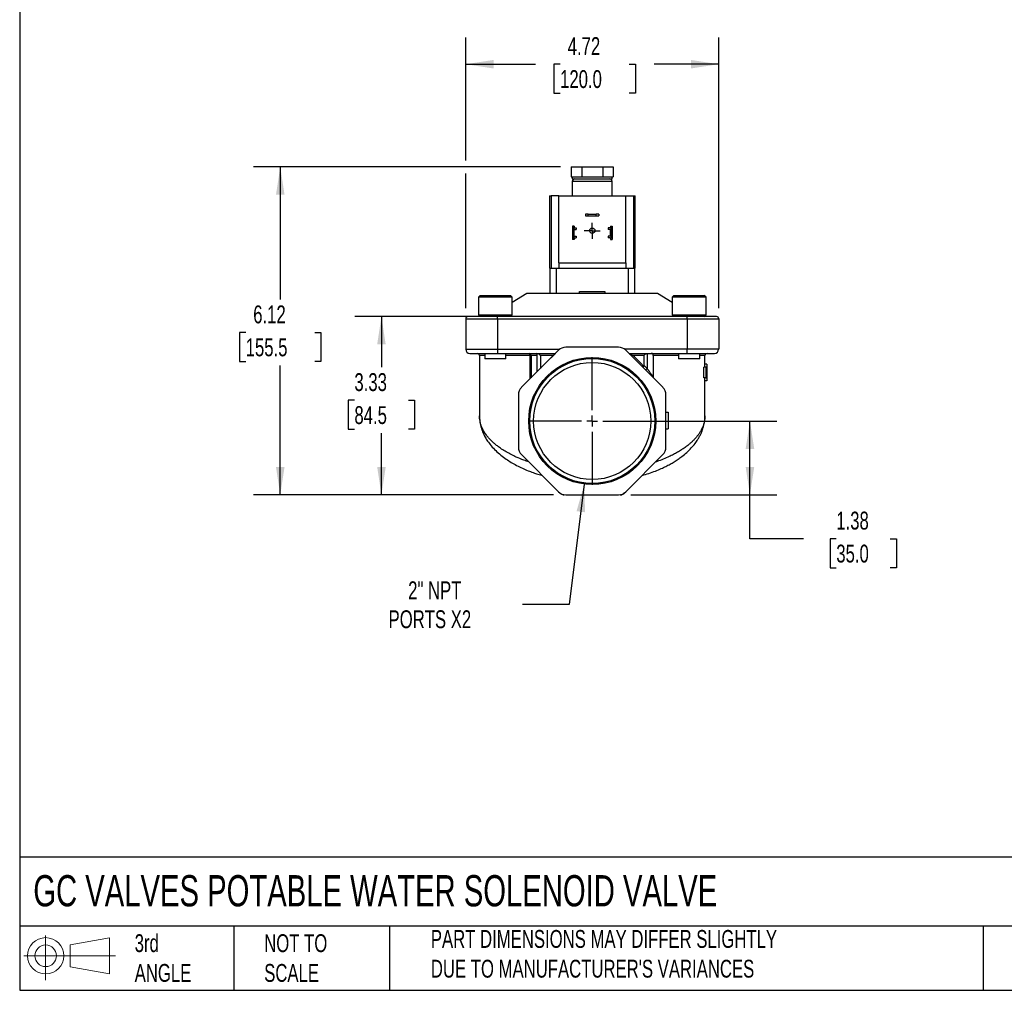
# Model space of a CAD drawing. Header units: inches. Extents: x 1 to 43, y 1 to 33.
# Tile 1 of 5: x 1 to 19.4, y 1 to 19.1. Entities that reach past the tile are written whole.
import ezdxf

# ---------------------------------------------------------------- set-up
doc = ezdxf.new("R2010")
doc.units = ezdxf.units.IN
doc.header["$LTSCALE"] = 4
doc.header["$MEASUREMENT"] = 0
doc.linetypes.add('SLD-Center', pattern=[0.75, 0.6, -0.05, 0.05, -0.05])
doc.linetypes.add('SLD-Solid', pattern=[0])
doc.layers.add('CENTER', color=40, linetype='SLD-Center')
doc.layers.add('SLD-DEFPOINTS', color=7, linetype='Continuous')
doc.layers.add('DIMENSIONS', color=140, linetype='SLD-Solid', lineweight=25)
doc.layers.add('TEXT', color=140, linetype='SLD-Solid', lineweight=25)
doc.styles.add('SLDTEXTSTYLE0', font='TXT', dxfattribs={"width": 0.7})
doc.dimstyles.new('SLDDIMSTYLE0', dxfattribs={"dimtxt": 0.339844, "dimasz": 0.52, "dimexe": 0, "dimexo": 0.0625, "dimgap": 0.084961, "dimtad": 0, "dimtih": 1, "dimtoh": 1, "dimrnd": 1e-09, "dimzin": 12, "dimdsep": 46, "dimtxsty": 'SLDTEXTSTYLE0', "dimsah": 1, "dimcen": 0.09, "dimadec": 0, "dimazin": 3, "dimtfac": 1, "dimtofl": 0, "dimtmove": 0, "dimatfit": 3, "dimfxl": 0, "dimfrac": 2, "dimtolj": 1, "dimtzin": 12, "dimarcsym": 0})
doc.dimstyles.new('SLDDIMSTYLE1', dxfattribs={"dimtxt": 0.339844, "dimasz": 0.52, "dimexe": 0, "dimexo": 0.0625, "dimgap": 0.084961, "dimtad": 0, "dimtih": 1, "dimtoh": 1, "dimrnd": 1e-09, "dimzin": 12, "dimdsep": 46, "dimtxsty": 'SLDTEXTSTYLE0', "dimsah": 1, "dimcen": 0, "dimadec": 0, "dimazin": 3, "dimtfac": 1, "dimtofl": 0, "dimtmove": 0, "dimatfit": 3, "dimfxl": 0, "dimfrac": 2, "dimtolj": 1, "dimtzin": 12, "dimarcsym": 0})

# ---------------------------------------------------------------- blocks, each defined once
blk = doc.blocks.new('Block11')
at = {"color": 7, "linetype": 'SLD-Solid', "lineweight": 18}
for p, q in [((0.408, 0.836), (0.408, 0)), ((0.863, 0.656), (1.602, 0.792)), ((1.602, 0.792), (1.602, 0.115)), ((0.863, 0.251), (0.863, 0.656)), ((0, 0.454), (1.712, 0.454)), ((0.863, 0.251), (1.602, 0.115))]:
    blk.add_line(p, q, dxfattribs=at)
for radius in [0.339, 0.202]:
    blk.add_circle((0.408, 0.454), radius, dxfattribs=at)
blk = doc.blocks.new('Block12')
at = {"layer": 'SLD-DEFPOINTS'}
blk.add_blockref('Block11', (0, 0), dxfattribs=at)
blk = doc.blocks.new('_D')
at = {"layer": 'DIMENSIONS'}
for p, q in [((11.894, 11.631), (15.14, 11.631)), ((14.64, 10.253), (14.64, 11.631)), ((12.416, 10.253), (15.14, 10.253)), ((14.64, 9.432), (14.64, 10.253)), ((15.64, 9.432), (14.64, 9.432)), ((16.253, 9.432), (16.138, 9.432)), ((16.138, 9.432), (16.138, 8.892)), ((17.262, 9.432), (17.377, 9.432)), ((17.377, 9.432), (17.377, 8.892)), ((16.138, 8.892), (16.253, 8.892)), ((17.377, 8.892), (17.262, 8.892))]:
    blk.add_line(p, q, dxfattribs=at)
for points in [[(14.64, 11.631), (14.56, 11.111), (14.72, 11.111)], [(14.64, 10.253), (14.72, 10.773), (14.56, 10.773)]]:
    blk.add_solid(points, dxfattribs=at)
at = {"layer": 'DIMENSIONS', "char_height": 0.3333, "attachment_point": 1, "style": 'SLDTEXTSTYLE0'}
for s, insert in [('1.38', (16.253, 9.938)), ('35.0', (16.253, 9.322))]:
    blk.add_mtext(s, dxfattribs=dict(at, insert=insert))
blk = doc.blocks.new('_D_1')
at = {"layer": 'DIMENSIONS'}
for p, q in [((9.722, 13.58), (7.257, 13.58)), ((7.757, 13.58), (7.757, 12.634)), ((7.252, 12.018), (7.138, 12.018)), ((7.138, 12.018), (7.138, 11.478)), ((8.262, 12.018), (8.376, 12.018)), ((8.376, 12.018), (8.376, 11.478)), ((7.138, 11.478), (7.252, 11.478)), ((8.376, 11.478), (8.262, 11.478)), ((7.757, 10.253), (7.757, 11.402)), ((10.972, 10.253), (7.257, 10.253))]:
    blk.add_line(p, q, dxfattribs=at)
for points in [[(7.757, 13.58), (7.677, 13.06), (7.837, 13.06)], [(7.757, 10.253), (7.837, 10.773), (7.677, 10.773)]]:
    blk.add_solid(points, dxfattribs=at)
at = {"layer": 'DIMENSIONS', "char_height": 0.3333, "attachment_point": 1, "style": 'SLDTEXTSTYLE0'}
for s, insert in [('3.33', (7.252, 12.524)), ('84.5', (7.252, 11.908))]:
    blk.add_mtext(s, dxfattribs=dict(at, insert=insert))
blk = doc.blocks.new('_D_2')
at = {"layer": 'DIMENSIONS'}
for p, q in [((11.101, 16.376), (5.367, 16.376)), ((5.867, 16.376), (5.867, 13.899)), ((5.221, 13.283), (5.107, 13.283)), ((5.107, 13.283), (5.107, 12.743)), ((6.513, 13.283), (6.627, 13.283)), ((6.627, 13.283), (6.627, 12.743)), ((5.107, 12.743), (5.221, 12.743)), ((6.627, 12.743), (6.513, 12.743)), ((5.867, 10.253), (5.867, 12.667)), ((10.972, 10.253), (5.367, 10.253))]:
    blk.add_line(p, q, dxfattribs=at)
for points in [[(5.867, 16.376), (5.787, 15.856), (5.947, 15.856)], [(5.867, 10.253), (5.947, 10.773), (5.787, 10.773)]]:
    blk.add_solid(points, dxfattribs=at)
at = {"layer": 'DIMENSIONS', "char_height": 0.3333, "attachment_point": 1, "style": 'SLDTEXTSTYLE0'}
for s, insert in [('6.12', (5.362, 13.789)), ('155.5', (5.221, 13.173))]:
    blk.add_mtext(s, dxfattribs=dict(at, insert=insert))
blk = doc.blocks.new('_D_3')
at = {"layer": 'DIMENSIONS'}
for p, q in [((9.331, 16.496), (9.331, 18.794)), ((14.056, 13.741), (14.056, 18.794)), ((9.331, 18.294), (10.634, 18.294)), ((11.094, 18.294), (10.98, 18.294)), ((10.98, 18.294), (10.98, 17.753)), ((12.387, 18.294), (12.501, 18.294)), ((12.501, 18.294), (12.501, 17.753)), ((14.056, 18.294), (12.848, 18.294)), ((10.98, 17.753), (11.094, 17.753)), ((12.501, 17.753), (12.387, 17.753)), ((9.331, 13.741), (9.331, 16.256))]:
    blk.add_line(p, q, dxfattribs=at)
for points in [[(9.331, 18.294), (9.851, 18.214), (9.851, 18.374)], [(14.056, 18.294), (13.536, 18.374), (13.536, 18.214)]]:
    blk.add_solid(points, dxfattribs=at)
at = {"layer": 'DIMENSIONS', "char_height": 0.3333, "attachment_point": 1, "style": 'SLDTEXTSTYLE0'}
for s, insert in [('4.72', (11.236, 18.799)), ('120.0', (11.094, 18.183))]:
    blk.add_mtext(s, dxfattribs=dict(at, insert=insert))
blk = doc.blocks.new('_D_4')
at = {"layer": 'DIMENSIONS'}
for p, q in [((11.546, 10.453), (11.264, 8.206)), ((11.264, 8.206), (10.389, 8.206))]:
    blk.add_line(p, q, dxfattribs=at)
blk.add_solid([(11.546, 10.453), (11.402, 9.947), (11.56, 9.927)], dxfattribs=at)
at = {"layer": 'DIMENSIONS', "char_height": 0.3333, "attachment_point": 1, "style": 'SLDTEXTSTYLE0'}
for s, insert in [('2" NPT', (8.256, 8.636)), ('PORTS X2', (7.89, 8.096))]:
    blk.add_mtext(s, dxfattribs=dict(at, insert=insert))
blk = doc.blocks.new('SW_CENTERMARKSYMBOL_0')
at = {"layer": 'CENTER', "color": 0}
for p, q in [((-0.1, 0), (-0.14975, 0)), ((0, 0), (-0.1, 0)), ((0, 0.1), (0, 0.14975)), ((0, 0), (0, 0.1)), ((0, 0), (0, -0.1)), ((0, 0), (0.1, 0)), ((0.1, 0), (0.14975, 0)), ((0, -0.1), (0, -0.14975))]:
    blk.add_line(p, q, dxfattribs=at)
blk = doc.blocks.new('SW_CENTERMARKSYMBOL_1')
at = {"layer": 'CENTER', "color": 0}
for p, q in [((0, 0.2), (0, 1.194)), ((-0.2, 0), (-1.194, 0)), ((0, 0), (-0.1, 0)), ((0, 0), (0, 0.1)), ((0, 0), (0, -0.1)), ((0, 0), (0.1, 0)), ((0.2, 0), (1.194, 0)), ((0, -0.2), (0, -1.194))]:
    blk.add_line(p, q, dxfattribs=at)

msp = doc.modelspace()

# ---------------------------------------------------------------- linework, layer by layer
for p, q in [((11.301, 16.376), (11.301, 16.19)), ((11.301, 16.376), (11.497, 16.376)), ((11.497, 16.376), (11.497, 16.19)), ((11.497, 16.376), (11.89, 16.376)), ((11.89, 16.376), (11.89, 16.19)), ((11.89, 16.376), (12.087, 16.376)), ((12.087, 16.376), (12.087, 16.19)), ((11.301, 16.19), (11.323, 16.19)), ((11.321, 16.19), (11.321, 16.153)), ((11.323, 16.19), (11.475, 16.19)), ((11.475, 16.19), (11.497, 16.19)), ((11.497, 16.19), (11.541, 16.19)), ((11.541, 16.19), (11.846, 16.19)), ((11.846, 16.19), (11.89, 16.19)), ((11.89, 16.19), (11.912, 16.19)), ((11.912, 16.19), (12.065, 16.19)), ((12.065, 16.19), (12.087, 16.19)), ((12.067, 16.153), (12.067, 16.19)), ((11.321, 16.153), (12.067, 16.153)), ((11.321, 16.103), (11.321, 15.836)), ((12.067, 16.103), (11.321, 16.103)), ((12.067, 15.836), (12.067, 16.103)), ((10.894, 15.836), (10.894, 14.486)), ((10.894, 15.836), (10.925, 15.836)), ((10.925, 15.836), (10.925, 14.486)), ((11.069, 15.836), (10.925, 15.836)), ((11.069, 14.586), (11.069, 15.836)), ((11.069, 15.836), (12.319, 15.836)), ((12.319, 14.586), (12.319, 15.836)), ((12.319, 15.836), (12.463, 15.836)), ((12.463, 15.836), (12.463, 14.486)), ((12.463, 15.836), (12.494, 15.836)), ((12.494, 14.486), (12.494, 15.836)), ((11.567, 15.495), (11.567, 15.463)), ((11.617, 15.495), (11.567, 15.495)), ((11.567, 15.463), (11.617, 15.463)), ((11.617, 15.463), (11.617, 15.495)), ((11.617, 15.495), (11.77, 15.495)), ((11.617, 15.463), (11.77, 15.463)), ((11.77, 15.463), (11.77, 15.495)), ((11.82, 15.495), (11.77, 15.495)), ((11.77, 15.463), (11.82, 15.463)), ((11.82, 15.495), (11.82, 15.463)), ((11.355, 15.27), (11.323, 15.27)), ((11.323, 15.27), (11.323, 15.258)), ((11.355, 15.27), (11.355, 15.258)), ((12.033, 15.27), (12.065, 15.27)), ((12.033, 15.27), (12.033, 15.258)), ((12.065, 15.27), (12.065, 15.258)), ((11.355, 15.258), (11.323, 15.258)), ((11.323, 15.258), (11.323, 15.198)), ((11.323, 15.198), (11.323, 15.091)), ((11.323, 15.091), (11.323, 15.031)), ((11.349, 15.236), (11.349, 15.053)), ((11.355, 15.258), (11.355, 15.238)), ((11.355, 15.087), (11.355, 15.202)), ((11.361, 15.208), (11.394, 15.208)), ((11.361, 15.081), (11.394, 15.081)), ((11.364, 15.239), (11.394, 15.239)), ((11.394, 15.239), (11.394, 15.208)), ((11.394, 15.081), (11.394, 15.05)), ((11.994, 15.239), (11.994, 15.208)), ((12.024, 15.239), (11.994, 15.239)), ((12.027, 15.208), (11.994, 15.208)), ((11.994, 15.081), (11.994, 15.05)), ((12.027, 15.081), (11.994, 15.081)), ((12.033, 15.258), (12.065, 15.258)), ((12.033, 15.258), (12.033, 15.238)), ((12.033, 15.087), (12.033, 15.202)), ((12.039, 15.236), (12.039, 15.053)), ((12.065, 15.258), (12.065, 15.198)), ((12.065, 15.198), (12.065, 15.091)), ((12.065, 15.091), (12.065, 15.031)), ((11.355, 15.031), (11.323, 15.031)), ((11.323, 15.031), (11.323, 15.02)), ((11.355, 15.02), (11.323, 15.02)), ((11.355, 15.051), (11.355, 15.031)), ((11.355, 15.031), (11.355, 15.02)), ((11.364, 15.05), (11.394, 15.05)), ((12.024, 15.05), (11.994, 15.05)), ((12.033, 15.051), (12.033, 15.031)), ((12.033, 15.031), (12.065, 15.031)), ((12.033, 15.031), (12.033, 15.02)), ((12.033, 15.02), (12.065, 15.02)), ((12.065, 15.031), (12.065, 15.02)), ((11.069, 14.586), (12.319, 14.586)), ((11.069, 14.586), (11.069, 14.486)), ((12.319, 14.586), (12.319, 14.486)), ((10.894, 14.486), (10.906, 14.486)), ((10.906, 14.013), (10.906, 14.486)), ((10.906, 14.486), (11.024, 14.486)), ((11.024, 14.486), (12.363, 14.486)), ((11.024, 14.013), (11.024, 14.486)), ((12.363, 14.486), (12.481, 14.486)), ((12.363, 14.486), (12.363, 14.013)), ((12.481, 14.486), (12.481, 14.013)), ((12.481, 14.486), (12.494, 14.486)), ((10.473, 14.013), (10.198, 13.845)), ((12.914, 14.013), (10.473, 14.013)), ((11.457, 14.013), (11.457, 14.052)), ((11.457, 14.052), (11.93, 14.052)), ((11.93, 14.052), (11.93, 14.013)), ((13.19, 13.845), (12.914, 14.013)), ((9.599, 13.974), (9.568, 13.942)), ((9.568, 13.942), (9.568, 13.612)), ((10.198, 13.942), (9.568, 13.942)), ((9.599, 13.974), (10.166, 13.974)), ((10.198, 13.942), (10.166, 13.974)), ((10.198, 13.612), (10.198, 13.942)), ((13.221, 13.974), (13.19, 13.942)), ((13.19, 13.942), (13.19, 13.612)), ((13.692, 13.942), (13.19, 13.942)), ((13.221, 13.974), (13.673, 13.974)), ((13.673, 13.974), (13.788, 13.974)), ((13.82, 13.942), (13.692, 13.942)), ((13.82, 13.942), (13.788, 13.974)), ((13.82, 13.612), (13.82, 13.942)), ((9.568, 13.612), (9.599, 13.58)), ((9.568, 13.612), (10.198, 13.612)), ((10.166, 13.58), (10.198, 13.612)), ((13.19, 13.612), (13.221, 13.58)), ((13.19, 13.612), (13.692, 13.612)), ((13.692, 13.612), (13.82, 13.612)), ((13.788, 13.58), (13.82, 13.612)), ((9.331, 13.541), (9.331, 12.97)), ((9.331, 13.541), (9.922, 13.541)), ((9.922, 13.58), (9.371, 13.58)), ((13.465, 13.58), (9.922, 13.58)), ((9.922, 13.541), (9.922, 13.58)), ((9.922, 13.541), (9.922, 12.97)), ((9.922, 13.541), (13.465, 13.541)), ((13.465, 13.541), (13.465, 13.58)), ((14.017, 13.58), (13.465, 13.58)), ((13.465, 13.541), (13.465, 12.97)), ((13.465, 13.541), (14.056, 13.541)), ((14.056, 13.541), (14.056, 12.97)), ((9.331, 12.97), (9.922, 12.97)), ((9.41, 12.891), (9.922, 12.891)), ((9.686, 12.891), (9.686, 12.793)), ((9.922, 12.97), (11.086, 12.97)), ((9.922, 12.97), (9.922, 12.891)), ((9.922, 12.891), (11.005, 12.891)), ((10.08, 12.793), (10.08, 12.891)), ((11.065, 12.952), (10.373, 12.26)), ((10.984, 12.874), (10.925, 12.812)), ((10.926, 12.812), (11, 12.887)), ((12.183, 13.009), (11.204, 13.009)), ((13.465, 12.97), (12.301, 12.97)), ((13.014, 12.26), (12.322, 12.952)), ((12.383, 12.891), (13.465, 12.891)), ((12.719, 12.889), (12.719, 12.611)), ((13.308, 12.891), (13.308, 12.793)), ((14.056, 12.97), (13.465, 12.97)), ((13.465, 12.891), (13.465, 12.97)), ((13.465, 12.891), (13.977, 12.891)), ((13.702, 12.793), (13.702, 12.891)), ((9.587, 12.852), (9.587, 11.73)), ((9.686, 12.852), (9.587, 12.852)), ((10.08, 12.793), (9.686, 12.793)), ((10.534, 12.852), (10.08, 12.852)), ((10.534, 12.852), (10.551, 12.852)), ((10.534, 12.42), (10.534, 12.852)), ((10.665, 12.852), (10.551, 12.852)), ((10.551, 12.852), (10.551, 12.437)), ((10.665, 12.551), (10.665, 12.852)), ((10.965, 12.852), (10.725, 12.852)), ((10.725, 12.852), (10.725, 12.611)), ((12.663, 12.852), (12.463, 12.852)), ((12.663, 12.666), (12.663, 12.852)), ((12.835, 12.852), (12.835, 12.455)), ((13.308, 12.852), (12.835, 12.852)), ((13.702, 12.793), (13.308, 12.793)), ((13.8, 12.852), (13.702, 12.852)), ((13.8, 12.635), (13.8, 12.852)), ((13.834, 12.694), (13.8, 12.694)), ((13.834, 12.694), (13.834, 12.635)), ((12.719, 12.611), (12.663, 12.666)), ((12.719, 12.611), (12.691, 12.583)), ((13.776, 12.438), (13.776, 12.635)), ((13.816, 12.635), (13.776, 12.635)), ((13.816, 12.635), (13.816, 12.438)), ((13.839, 12.635), (13.816, 12.635)), ((13.839, 12.438), (13.839, 12.635)), ((13.816, 12.438), (13.776, 12.438)), ((13.8, 11.73), (13.8, 12.438)), ((13.834, 12.379), (13.8, 12.379)), ((13.816, 12.438), (13.839, 12.438)), ((13.834, 12.438), (13.834, 12.379)), ((10.316, 12.12), (10.316, 11.142)), ((13.072, 11.142), (13.072, 12.12)), ((13.072, 11.798), (13.111, 11.798)), ((13.111, 11.798), (13.111, 11.483)), ((13.072, 11.483), (13.111, 11.483)), ((10.373, 11.003), (11.065, 10.311)), ((12.322, 10.311), (13.014, 11.003)), ((11.065, 10.311), (11.088, 10.288)), ((12.299, 10.288), (12.322, 10.311)), ((11.088, 10.288), (11.09, 10.29)), ((11.172, 10.256), (11.172, 10.253)), ((11.204, 10.253), (12.183, 10.253)), ((12.216, 10.253), (12.216, 10.256)), ((12.297, 10.29), (12.299, 10.288))]:
    msp.add_line(p, q)
for centre, radius in [((11.694, 15.185), 0.0497), ((11.694, 11.631), 1.187), ((11.694, 11.631), 1.167), ((11.694, 11.631), 1.094)]:
    msp.add_circle(centre, radius)
for centre, radius, start, end in [((11.371, 16.103), 0.05, 90, 180), ((12.017, 16.103), 0.05, 0, 90), ((11.364, 15.198), 0.041, 111.4452, 180), ((11.364, 15.091), 0.041, 180, 248.5548), ((12.024, 15.198), 0.041, 0, 68.5548), ((12.024, 15.091), 0.041, 291.4452, 0), ((9.371, 13.541), 0.0394, 90, 180), ((14.017, 13.541), 0.0394, 0, 90), ((9.41, 12.97), 0.0787, 180, 270), ((9.548, 12.852), 0.0394, 0, 90), ((10.513, 12.852), 0.0381, 0, 80.1982), ((10.491, 12.856), 0.0439, 354.5154, 49.4988), ((11.204, 12.812), 0.197, 90, 135), ((12.183, 12.812), 0.197, 45, 90), ((13.839, 12.852), 0.0394, 90, 180), ((13.977, 12.97), 0.0787, 270, 0), ((10.513, 12.12), 0.197, 135, 180), ((12.875, 12.12), 0.197, 0, 45), ((10.513, 11.142), 0.197, 180, 225), ((12.875, 11.142), 0.197, 315, 0), ((11.204, 10.45), 0.197, 225, 270), ((12.183, 10.45), 0.197, 270, 315), ((11.172, 10.371), 0.118, 225, 270), ((12.216, 10.371), 0.118, 270, 315)]:
    msp.add_arc(centre, radius, start, end)
for points in [[(11.349, 15.236), (11.353, 15.238), (11.359, 15.239), (11.364, 15.239)], [(12.039, 15.236), (12.034, 15.238), (12.029, 15.239), (12.024, 15.239)], [(11.364, 15.05), (11.359, 15.05), (11.353, 15.051), (11.349, 15.053)], [(12.024, 15.05), (12.029, 15.05), (12.034, 15.051), (12.039, 15.053)], [(10.507, 12.891), (10.511, 12.891), (10.515, 12.89), (10.519, 12.889)], [(10.665, 12.852), (10.665, 12.865), (10.663, 12.878), (10.66, 12.89)], [(11.004, 12.89), (11.003, 12.889), (11.001, 12.888), (11, 12.887)]]:
    msp.add_open_spline(points, degree=3)
for points, knots in [([(11.355, 15.202), (11.355, 15.203), (11.355, 15.205), (11.358, 15.207), (11.359, 15.208), (11.361, 15.208)], [0, 0, 0, 0, 0.5, 0.5, 1, 1, 1, 1]), ([(11.355, 15.087), (11.355, 15.086), (11.355, 15.084), (11.358, 15.082), (11.359, 15.081), (11.361, 15.081)], [0, 0, 0, 0, 0.5, 0.5, 1, 1, 1, 1]), ([(12.033, 15.202), (12.033, 15.203), (12.032, 15.205), (12.03, 15.207), (12.028, 15.208), (12.027, 15.208)], [0, 0, 0, 0, 0.5, 0.5, 1, 1, 1, 1]), ([(12.033, 15.087), (12.033, 15.086), (12.032, 15.084), (12.03, 15.082), (12.028, 15.081), (12.027, 15.081)], [0, 0, 0, 0, 0.5, 0.5, 1, 1, 1, 1]), ([(10.725, 12.852), (10.725, 12.855), (10.724, 12.858), (10.72, 12.864), (10.718, 12.867), (10.711, 12.874), (10.705, 12.877), (10.693, 12.883), (10.686, 12.885), (10.673, 12.888), (10.667, 12.889), (10.66, 12.89)], [0, 0, 0, 0, 0.125, 0.125, 0.25, 0.25, 0.5, 0.5, 0.75, 0.75, 1, 1, 1, 1]), ([(11, 12.887), (10.997, 12.886), (10.993, 12.883), (10.987, 12.877), (10.985, 12.874)], [0, 0, 0, 0, 0.4855599, 1, 1, 1, 1]), ([(12.384, 12.89), (12.384, 12.89), (12.384, 12.889), (12.386, 12.888), (12.387, 12.887), (12.389, 12.886), (12.392, 12.885), (12.394, 12.883), (12.399, 12.881), (12.407, 12.877), (12.417, 12.872), (12.428, 12.867), (12.439, 12.862), (12.451, 12.857), (12.459, 12.854), (12.463, 12.852)], [0, 0, 0, 0, 0.027505, 0.05746, 0.090119, 0.125676, 0.164279, 0.20604, 0.25105, 0.365425, 0.501205, 0.61608, 0.750383, 0.854929, 1, 1, 1, 1]), ([(12.663, 12.852), (12.663, 12.855), (12.664, 12.858), (12.666, 12.863), (12.668, 12.865), (12.674, 12.872), (12.679, 12.875), (12.695, 12.884), (12.707, 12.887), (12.719, 12.889)], [0, 0, 0, 0, 0.125, 0.125, 0.25, 0.25, 0.5, 0.5, 1, 1, 1, 1]), ([(12.835, 12.852), (12.835, 12.856), (12.835, 12.86), (12.835, 12.868), (12.834, 12.871), (12.833, 12.877), (12.832, 12.88), (12.83, 12.884), (12.828, 12.885), (12.823, 12.889), (12.819, 12.89), (12.809, 12.891), (12.804, 12.891), (12.797, 12.891)], [0, 0, 0, 0, 0.125, 0.125, 0.25, 0.25, 0.375, 0.375, 0.5, 0.5, 0.75, 0.75, 1, 1, 1, 1]), ([(12.463, 12.852), (12.472, 12.843), (12.489, 12.826), (12.514, 12.8), (12.539, 12.774), (12.564, 12.749), (12.588, 12.724), (12.612, 12.7), (12.636, 12.676), (12.651, 12.66), (12.659, 12.652)], [0, 0, 0, 0, 0.130273, 0.259038, 0.386294, 0.512045, 0.636289, 0.759029, 0.880266, 1, 1, 1, 1]), ([(12.659, 12.652), (12.658, 12.652), (12.656, 12.65), (12.654, 12.647), (12.652, 12.644), (12.65, 12.642), (12.648, 12.639), (12.647, 12.637), (12.645, 12.634), (12.644, 12.631), (12.644, 12.63), (12.645, 12.629)], [0, 0, 0, 0, 0.077525, 0.157329, 0.239431, 0.323848, 0.410597, 0.499692, 0.629477, 0.79627, 1, 1, 1, 1]), ([(12.659, 12.652), (12.66, 12.654), (12.661, 12.657), (12.663, 12.661), (12.663, 12.664), (12.663, 12.666)], [0, 0, 0, 0, 0.5, 0.5, 1, 1, 1, 1]), ([(12.719, 12.611), (12.721, 12.608), (12.725, 12.602), (12.731, 12.594), (12.737, 12.586), (12.742, 12.58), (12.747, 12.573), (12.752, 12.566), (12.763, 12.551), (12.778, 12.531), (12.796, 12.508), (12.811, 12.488), (12.821, 12.474), (12.827, 12.466), (12.831, 12.461), (12.834, 12.457), (12.835, 12.456), (12.835, 12.455)], [0, 0, 0, 0, 0.049289, 0.093288, 0.131995, 0.165411, 0.193536, 0.241942, 0.286257, 0.439016, 0.56853, 0.697911, 0.810199, 0.861236, 0.909628, 0.955742, 1, 1, 1, 1]), ([(12.835, 12.455), (12.835, 12.453), (12.835, 12.451), (12.835, 12.448), (12.835, 12.447), (12.835, 12.444), (12.835, 12.442), (12.835, 12.439), (12.835, 12.438), (12.835, 12.438)], [0, 0, 0, 0, 0.125, 0.125, 0.25, 0.25, 0.5, 0.5, 1, 1, 1, 1]), ([(9.587, 11.73), (9.588, 11.703), (9.59, 11.655), (9.6, 11.587), (9.613, 11.532), (9.625, 11.489), (9.637, 11.456), (9.647, 11.429), (9.665, 11.388), (9.694, 11.329), (9.743, 11.25), (9.807, 11.166), (9.888, 11.078), (9.982, 10.995), (10.08, 10.922), (10.18, 10.858), (10.281, 10.801), (10.386, 10.75), (10.49, 10.705), (10.574, 10.674), (10.634, 10.653), (10.679, 10.638), (10.721, 10.625), (10.75, 10.617), (10.762, 10.614)], [0, 0, 0, 0, 0.0537755, 0.0997704, 0.1379317, 0.1682514, 0.1910831, 0.2115719, 0.2314867, 0.2837058, 0.3399586, 0.4120499, 0.4861196, 0.5592487, 0.6320053, 0.6914184, 0.7519796, 0.813492, 0.8698839, 0.9183131, 0.9396012, 0.9591897, 0.9834933, 1, 1, 1, 1]), ([(10.508, 10.869), (10.478, 10.879), (10.395, 10.906), (10.287, 10.952), (10.178, 11.004), (10.087, 11.054), (10, 11.108), (9.928, 11.16), (9.867, 11.209), (9.817, 11.255), (9.769, 11.304), (9.726, 11.356), (9.691, 11.405), (9.664, 11.449), (9.643, 11.489), (9.625, 11.532), (9.609, 11.578), (9.597, 11.627), (9.59, 11.676), (9.587, 11.71), (9.588, 11.728), (9.588, 11.73)], [0, 0, 0, 0, 0.050576, 0.138654, 0.201442, 0.266352, 0.333407, 0.402628, 0.452297, 0.504175, 0.558268, 0.614579, 0.673113, 0.712279, 0.754082, 0.798523, 0.845603, 0.895323, 0.947682, 0.99362, 1, 1, 1, 1]), ([(12.626, 10.615), (12.668, 10.627), (12.754, 10.652), (12.872, 10.695), (12.978, 10.739), (13.068, 10.782), (13.149, 10.824), (13.225, 10.869), (13.298, 10.916), (13.379, 10.975), (13.463, 11.044), (13.545, 11.126), (13.614, 11.207), (13.664, 11.281), (13.701, 11.345), (13.729, 11.401), (13.748, 11.447), (13.762, 11.489), (13.775, 11.532), (13.788, 11.588), (13.798, 11.655), (13.799, 11.703), (13.8, 11.73)], [0, 0, 0, 0, 0.059135, 0.122374, 0.178369, 0.227051, 0.273367, 0.320105, 0.367287, 0.414909, 0.485794, 0.555301, 0.623114, 0.685201, 0.726719, 0.766809, 0.809427, 0.832248, 0.862533, 0.9006, 0.94644, 1, 1, 1, 1]), ([(13.8, 11.73), (13.8, 11.718), (13.799, 11.697), (13.796, 11.667), (13.792, 11.639), (13.788, 11.616), (13.782, 11.593), (13.771, 11.556), (13.753, 11.507), (13.724, 11.45), (13.692, 11.399), (13.658, 11.352), (13.621, 11.308), (13.581, 11.265), (13.538, 11.225), (13.489, 11.183), (13.43, 11.138), (13.36, 11.091), (13.287, 11.047), (13.211, 11.005), (13.124, 10.963), (13.022, 10.919), (12.937, 10.886), (12.888, 10.87), (12.879, 10.868)], [0, 0, 0, 0, 0.0341504, 0.0649725, 0.0924663, 0.1166318, 0.1374688, 0.1630634, 0.2285384, 0.2876747, 0.3394863, 0.3894834, 0.4376681, 0.4840427, 0.52861, 0.571373, 0.6298392, 0.6867374, 0.7420787, 0.7958753, 0.8481404, 0.9177082, 0.9856627, 1, 1, 1, 1])]:
    msp.add_open_spline(points, degree=3, knots=knots)
at = {"layer": 'TEXT'}
for p, q in [((1, 33), (1, 1)), ((43, 3.484), (1, 3.484)), ((43, 2.2), (1, 2.2)), ((5, 2.2), (5, 1)), ((7.907, 2.2), (7.907, 1)), ((18.999, 2.2), (18.999, 1)), ((1, 1), (43, 1))]:
    msp.add_line(p, q, dxfattribs=at)

# ---------------------------------------------------------------- block references
at = {"layer": 'CENTER'}
for name, p in [('SW_CENTERMARKSYMBOL_0', (11.694, 15.185)), ('SW_CENTERMARKSYMBOL_1', (11.694, 11.631))]:
    msp.add_blockref(name, p, dxfattribs=at)
at = {"layer": 'SLD-DEFPOINTS'}
msp.add_blockref('Block12', (1.077, 1.19), dxfattribs=at)

# ---------------------------------------------------------------- texts
at = {"layer": 'TEXT', "attachment_point": 1, "style": 'SLDTEXTSTYLE0'}
for s, insert, char_height in [('GC VALVES POTABLE WATER SOLENOID VALVE', (1.254, 3.151), 0.58333), ('3rd^JANGLE', (3.148, 2.047), 0.3333), ('NOT TO^JSCALE', (5.567, 2.047), 0.33333), ("PART DIMENSIONS MAY DIFFER SLIGHTLY ^JDUE TO MANUFACTURER'S VARIANCES", (8.68, 2.126), 0.33333)]:
    msp.add_mtext(s, dxfattribs=dict(at, insert=insert, char_height=char_height))

# ---------------------------------------------------------------- dimensions: what is measured, and where the dimension line sits
at = {"layer": 'DIMENSIONS'}
dim = msp.add_linear_dim(base=(14.0559, 18.2936), p1=(9.3315, 13.5407), p2=(14.0559, 13.5407), dimstyle='SLDDIMSTYLE0', dxfattribs=at)
dim.commit()
dim.dimension.update_dxf_attribs({"geometry": '_D_3', "text_midpoint": (11.7408, 18.2936), "dimtype": 160})
for base, p1, p2, picture, middle in [((5.867, 16.376), (11.172, 10.253), (11.301, 16.376), '_D_2', (5.867, 13.283)), ((7.757, 13.58), (11.172, 10.253), (9.922, 13.58), '_D_1', (7.757, 12.018)), ((14.64, 11.631), (12.216, 10.253), (11.694, 11.631), '_D', (14.64, 9.432))]:
    dim = msp.add_linear_dim(base=base, p1=p1, p2=p2, angle=90, dimstyle='SLDDIMSTYLE0', dxfattribs=at)
    dim.commit()
    dim.dimension.update_dxf_attribs({"geometry": picture, "text_midpoint": middle, "dimtype": 160})
dim = msp.add_diameter_dim_2p(p1=(11.842, 12.809), p2=(11.546, 10.453), text='2" NPT\\PPORTS X2', dimstyle='SLDDIMSTYLE1', override={"dimpost": '<>'}, dxfattribs=at)
dim.commit()
dim.dimension.update_dxf_attribs({"geometry": '_D_4', "text_midpoint": (9.014, 8.206), "dimtype": 163})

doc.saveas('drawing.dxf')
